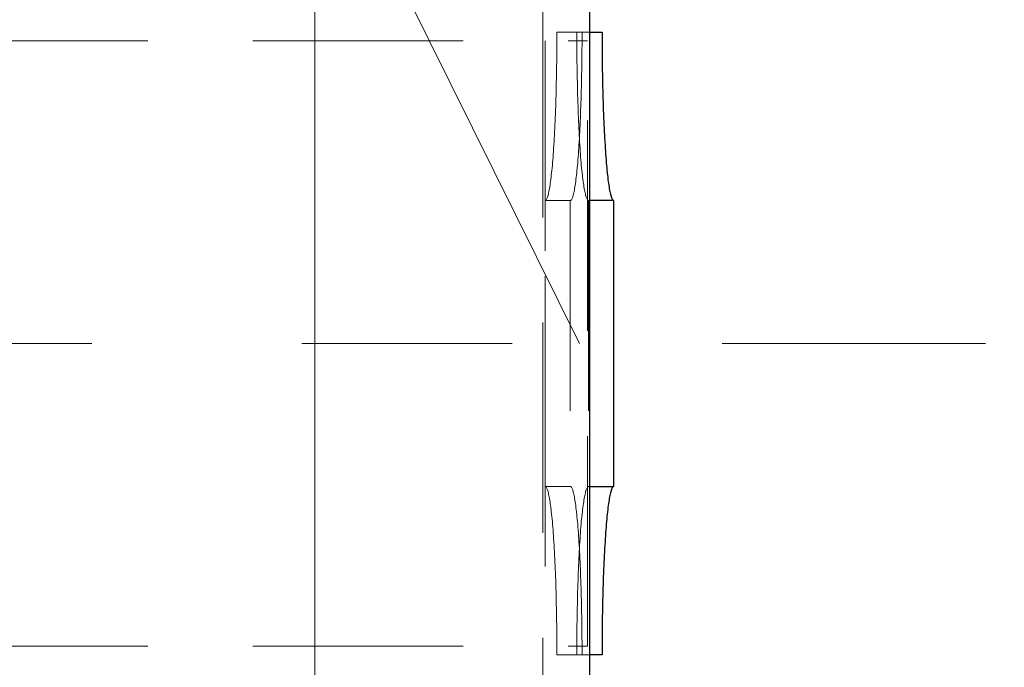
# Model space of a CAD drawing. Header units: millimetres. Extents: x -853 to -247, y 10927 to 11422.
# Tile 23 of 59: x -613.06 to -601.35, y 10968.85 to 10976.55. Entities that reach past the tile are written whole.
import ezdxf

# ---------------------------------------------------------------- set-up
doc = ezdxf.new("R2010")
doc.units = ezdxf.units.MM
doc.header["$LTSCALE"] = 10
doc.linetypes.add('HIDDEN', pattern=[0.375, 0.25, -0.125])
doc.linetypes.add('MITTE', pattern=[2, 1.25, -0.25, 0.25, -0.25])
doc.layers.get('Defpoints').update_dxf_attribs({"color": 1})
for name, color, linetype, lineweight in [('PS_DIM', 4, 'Continuous', 13), ('PS_Hidden', 2, 'HIDDEN', 9), ('PS_Mid', 5, 'MITTE', 15), ('PS_Pos', 1, 'Continuous', 15), ('PS_Shape', 161, 'Continuous', 30), ('PS_SOLID', 7, 'Continuous', 30)]:
    doc.layers.add(name, color=color, linetype=linetype, lineweight=lineweight)
doc.styles.add('simplex', font='simplex.shx', dxfattribs={"width": 0.75})
doc.dimstyles.new('1_10_PRZ', dxfattribs={"dimtxt": 2, "dimasz": 1, "dimexe": 2, "dimexo": 5, "dimgap": 1, "dimtad": 1, "dimdec": 0, "dimlfac": 10, "dimtxsty": 'simplex', "dimblk": 'dimznak', "dimcen": 2, "dimse1": 1, "dimse2": 1, "dimclrt": 3, "dimadec": 1, "dimazin": 0, "dimtfac": 1, "dimtdec": 0, "dimtix": 1, "dimtmove": 2, "dimatfit": 3, "dimldrblk": 'dim-grot', "dimfxl": 1, "dimarcsym": 0})

# ---------------------------------------------------------------- blocks, each defined once
blk = doc.blocks.new('dimznak')
at = {"color": 0}
for points in [[(0, 2), (0, -2)], [(-2, 0), (2, 0)]]:
    blk.add_lwpolyline(points, dxfattribs=at)
at = {"color": 2}
blk.add_lwpolyline([(1, 1), (-1, -1)], dxfattribs=at)
blk = doc.blocks.new('*D84')
at = {"layer": 'Defpoints', "color": 0, "transparency": 16777216}
for p in [(-606.277, 10976.703), (-606.133, 10976.403), (-598.133, 10976.403)]:
    blk.add_point(p, dxfattribs=at)
at = {"layer": 'PS_DIM', "color": 0, "lineweight": -2, "transparency": 16777216}
for p, q in [((-598.133, 10977.703), (-598.133, 10978.703)), ((-598.133, 10976.703), (-598.133, 10976.403)), ((-598.133, 10975.403), (-598.133, 10974.403))]:
    blk.add_line(p, q, dxfattribs=at)
for p, rotation in [((-598.133, 10976.703), 270), ((-598.133, 10976.403), 90)]:
    blk.add_blockref('dimznak', p, dxfattribs=dict(at, rotation=rotation))
at = {"layer": 'PS_DIM', "color": 3, "transparency": 16777216, "insert": (-600.133, 10978.345), "char_height": 2, "attachment_point": 5, "rotation": 90, "style": 'simplex'}
blk.add_mtext('3', dxfattribs=at)
blk = doc.blocks.new('dim-grot')
blk.add_hatch(color=256).paths.add_polyline_path([(0, 0), (-2, 0.5), (-2, -0.5)])
blk.add_lwpolyline([(0, 0), (-2, 0.5), (-2, -0.5), (0, 0)])
blk = doc.blocks.new('*D85')
at = {"layer": 'Defpoints', "color": 0, "transparency": 16777216}
for p in [(-606.133, 10976.403), (-606.133, 10969.003), (-598.133, 10969.003)]:
    blk.add_point(p, dxfattribs=at)
at = {"layer": 'PS_DIM', "color": 0, "lineweight": -2, "transparency": 16777216}
blk.add_line((-598.133, 10975.403), (-598.133, 10970.003), dxfattribs=at)
for p, rotation in [((-598.133, 10976.403), 90), ((-598.133, 10969.003), 270)]:
    blk.add_blockref('dimznak', p, dxfattribs=dict(at, rotation=rotation))
at = {"layer": 'PS_DIM', "color": 3, "transparency": 16777216, "insert": (-600.133, 10972.703), "char_height": 2, "attachment_point": 5, "rotation": 90, "style": 'simplex'}
blk.add_mtext('74', dxfattribs=at)
blk = doc.blocks.new('*D86')
at = {"layer": 'Defpoints', "color": 0, "transparency": 16777216}
for p in [(-606.133, 10969.003), (-606.277, 10968.703), (-598.133, 10968.703)]:
    blk.add_point(p, dxfattribs=at)
at = {"layer": 'PS_DIM', "color": 0, "lineweight": -2, "transparency": 16777216}
for p, q in [((-598.133, 10970.003), (-598.133, 10971.003)), ((-598.133, 10969.003), (-598.133, 10968.703)), ((-598.133, 10967.703), (-598.133, 10966.703))]:
    blk.add_line(p, q, dxfattribs=at)
for p, rotation in [((-598.133, 10969.003), 270), ((-598.133, 10968.703), 90)]:
    blk.add_blockref('dimznak', p, dxfattribs=dict(at, rotation=rotation))
at = {"layer": 'PS_DIM', "color": 3, "transparency": 16777216, "insert": (-600.133, 10967.713), "char_height": 2, "attachment_point": 5, "rotation": 90, "style": 'simplex'}
blk.add_mtext('3', dxfattribs=at)
blk = doc.blocks.new('*D88')
at = {"layer": 'Defpoints', "color": 0, "transparency": 16777216}
for p in [(-606.277, 10968.703), (-598.133, 10968.703), (-607.275, 10949.003)]:
    blk.add_point(p, dxfattribs=at)
at = {"layer": 'PS_DIM', "color": 0, "lineweight": -2, "transparency": 16777216}
blk.add_line((-598.133, 10950.003), (-598.133, 10967.703), dxfattribs=at)
for p, rotation in [((-598.133, 10968.703), 90), ((-598.133, 10949.003), 270)]:
    blk.add_blockref('dimznak', p, dxfattribs=dict(at, rotation=rotation))
at = {"layer": 'PS_DIM', "color": 3, "transparency": 16777216, "insert": (-600.133, 10958.853), "char_height": 2, "attachment_point": 5, "rotation": 90, "style": 'simplex'}
blk.add_mtext('197', dxfattribs=at)
blk = doc.blocks.new('*D89')
at = {"layer": 'Defpoints', "color": 0, "transparency": 16777216}
for p in [(-606.277, 11120.703), (-598.133, 11120.703), (-606.277, 10976.703)]:
    blk.add_point(p, dxfattribs=at)
at = {"layer": 'PS_DIM', "color": 0, "lineweight": -2, "transparency": 16777216}
blk.add_line((-598.133, 10977.703), (-598.133, 11119.703), dxfattribs=at)
for p, rotation in [((-598.133, 11120.703), 90), ((-598.133, 10976.703), 270)]:
    blk.add_blockref('dimznak', p, dxfattribs=dict(at, rotation=rotation))
at = {"layer": 'PS_DIM', "color": 3, "transparency": 16777216, "insert": (-600.133, 11048.703), "char_height": 2, "attachment_point": 5, "rotation": 90, "style": 'simplex'}
blk.add_mtext('1440', dxfattribs=at)
blk = doc.blocks.new('*D95')
at = {"layer": 'Defpoints', "color": 0, "transparency": 16777216}
for p in [(-607.558, 11148.703), (-592.796, 11148.703), (-607.558, 10948.703)]:
    blk.add_point(p, dxfattribs=at)
at = {"layer": 'PS_DIM', "color": 0, "lineweight": -2, "transparency": 16777216}
blk.add_line((-592.796, 10949.703), (-592.796, 11147.703), dxfattribs=at)
for p, rotation in [((-592.796, 11148.703), 90), ((-592.796, 10948.703), 270)]:
    blk.add_blockref('dimznak', p, dxfattribs=dict(at, rotation=rotation))
at = {"layer": 'PS_DIM', "color": 3, "transparency": 16777216, "insert": (-594.796, 11048.703), "char_height": 2, "attachment_point": 5, "rotation": 90, "style": 'simplex'}
blk.add_mtext('2000', dxfattribs=at)
blk = doc.blocks.new('*X234')
at = {"layer": 'PS_Hidden', "color": 2, "linetype": 'HIDDEN'}
for p, q in [((-606.836, 10976.703), (-606.836, 10968.703)), ((-606.67, 10976.403), (-606.67, 10976.352)), ((-606.67, 10976.403), (-606.433, 10976.403)), ((-606.433, 10976.403), (-606.277, 10976.403)), ((-606.433, 10976.352), (-606.433, 10976.403)), ((-606.433, 10976.403), (-606.433, 10976.403)), ((-606.371, 10976.352), (-606.371, 10976.403)), ((-779.036, 10976.303), (-606.305, 10976.303)), ((-606.808, 10976.303), (-606.808, 10969.103)), ((-606.67, 10976.302), (-606.671, 10976.251)), ((-606.671, 10976.251), (-606.671, 10976.201)), ((-606.67, 10976.352), (-606.67, 10976.302)), ((-606.433, 10976.302), (-606.433, 10976.352)), ((-606.432, 10976.251), (-606.433, 10976.302)), ((-606.432, 10976.201), (-606.432, 10976.251)), ((-606.372, 10976.201), (-606.371, 10976.251)), ((-606.371, 10976.302), (-606.371, 10976.352)), ((-606.371, 10976.251), (-606.371, 10976.302)), ((-606.305, 10969.103), (-606.305, 10976.303)), ((-606.671, 10976.15), (-606.672, 10976.1)), ((-606.671, 10976.201), (-606.671, 10976.15)), ((-606.432, 10976.15), (-606.432, 10976.201)), ((-606.431, 10976.1), (-606.432, 10976.15)), ((-606.372, 10976.15), (-606.372, 10976.201)), ((-606.372, 10976.1), (-606.372, 10976.15)), ((-606.672, 10976.05), (-606.673, 10976)), ((-606.672, 10976.1), (-606.672, 10976.05)), ((-606.431, 10976.05), (-606.431, 10976.1)), ((-606.43, 10976), (-606.431, 10976.05)), ((-606.374, 10976), (-606.373, 10976.05)), ((-606.373, 10976.05), (-606.372, 10976.1)), ((-606.675, 10975.902), (-606.676, 10975.853)), ((-606.674, 10975.951), (-606.675, 10975.902)), ((-606.673, 10976), (-606.674, 10975.951)), ((-606.429, 10975.951), (-606.43, 10976)), ((-606.428, 10975.902), (-606.429, 10975.951)), ((-606.427, 10975.853), (-606.428, 10975.902)), ((-606.376, 10975.853), (-606.375, 10975.902)), ((-606.375, 10975.902), (-606.374, 10975.951)), ((-606.374, 10975.951), (-606.374, 10976)), ((-606.677, 10975.804), (-606.678, 10975.756)), ((-606.676, 10975.853), (-606.677, 10975.804)), ((-606.426, 10975.804), (-606.427, 10975.853)), ((-606.425, 10975.756), (-606.426, 10975.804)), ((-606.378, 10975.756), (-606.377, 10975.804)), ((-606.377, 10975.804), (-606.376, 10975.853)), ((-606.68, 10975.661), (-606.681, 10975.614)), ((-606.679, 10975.708), (-606.68, 10975.661)), ((-606.678, 10975.756), (-606.679, 10975.708)), ((-606.424, 10975.708), (-606.425, 10975.756)), ((-606.423, 10975.661), (-606.424, 10975.708)), ((-606.421, 10975.614), (-606.423, 10975.661)), ((-606.382, 10975.614), (-606.381, 10975.661)), ((-606.381, 10975.661), (-606.38, 10975.708)), ((-606.38, 10975.708), (-606.378, 10975.756)), ((-606.683, 10975.568), (-606.684, 10975.522)), ((-606.681, 10975.614), (-606.683, 10975.568)), ((-606.42, 10975.568), (-606.421, 10975.614)), ((-606.418, 10975.522), (-606.42, 10975.568)), ((-606.385, 10975.522), (-606.384, 10975.568)), ((-606.384, 10975.568), (-606.382, 10975.614)), ((-606.688, 10975.432), (-606.689, 10975.388)), ((-606.686, 10975.477), (-606.688, 10975.432)), ((-606.684, 10975.522), (-606.686, 10975.477)), ((-606.417, 10975.477), (-606.418, 10975.522)), ((-606.415, 10975.432), (-606.417, 10975.477)), ((-606.413, 10975.388), (-606.415, 10975.432)), ((-606.39, 10975.388), (-606.388, 10975.432)), ((-606.388, 10975.432), (-606.387, 10975.477)), ((-606.387, 10975.477), (-606.385, 10975.522)), ((-606.691, 10975.345), (-606.693, 10975.302)), ((-606.689, 10975.388), (-606.691, 10975.345)), ((-606.412, 10975.345), (-606.413, 10975.388)), ((-606.41, 10975.302), (-606.412, 10975.345)), ((-606.394, 10975.302), (-606.392, 10975.345)), ((-606.392, 10975.345), (-606.39, 10975.388)), ((-606.697, 10975.219), (-606.699, 10975.179)), ((-606.695, 10975.26), (-606.697, 10975.219)), ((-606.693, 10975.302), (-606.695, 10975.26)), ((-606.408, 10975.26), (-606.41, 10975.302)), ((-606.406, 10975.219), (-606.408, 10975.26)), ((-606.404, 10975.179), (-606.406, 10975.219)), ((-606.4, 10975.179), (-606.398, 10975.219)), ((-606.398, 10975.219), (-606.396, 10975.26)), ((-606.396, 10975.26), (-606.394, 10975.302)), ((-606.704, 10975.1), (-606.706, 10975.062)), ((-606.702, 10975.139), (-606.704, 10975.1)), ((-606.699, 10975.179), (-606.702, 10975.139)), ((-606.407, 10975.062), (-606.405, 10975.1)), ((-606.405, 10975.1), (-606.402, 10975.139)), ((-606.401, 10975.139), (-606.404, 10975.179)), ((-606.402, 10975.139), (-606.4, 10975.179)), ((-606.399, 10975.1), (-606.401, 10975.139)), ((-606.397, 10975.062), (-606.399, 10975.1)), ((-606.714, 10974.953), (-606.716, 10974.919)), ((-606.711, 10974.989), (-606.714, 10974.953)), ((-606.709, 10975.025), (-606.711, 10974.989)), ((-606.706, 10975.062), (-606.709, 10975.025)), ((-606.417, 10974.919), (-606.414, 10974.953)), ((-606.414, 10974.953), (-606.412, 10974.989)), ((-606.412, 10974.989), (-606.409, 10975.025)), ((-606.409, 10975.025), (-606.407, 10975.062)), ((-606.394, 10975.025), (-606.397, 10975.062)), ((-606.392, 10974.989), (-606.394, 10975.025)), ((-606.389, 10974.953), (-606.392, 10974.989)), ((-606.387, 10974.919), (-606.389, 10974.953)), ((-606.722, 10974.853), (-606.724, 10974.821)), ((-606.719, 10974.886), (-606.722, 10974.853)), ((-606.716, 10974.919), (-606.719, 10974.886)), ((-606.425, 10974.821), (-606.422, 10974.853)), ((-606.422, 10974.853), (-606.42, 10974.886)), ((-606.42, 10974.886), (-606.417, 10974.919)), ((-606.384, 10974.886), (-606.387, 10974.919)), ((-606.381, 10974.853), (-606.384, 10974.886)), ((-606.379, 10974.821), (-606.381, 10974.853)), ((-606.733, 10974.733), (-606.736, 10974.706)), ((-606.73, 10974.762), (-606.733, 10974.733)), ((-606.727, 10974.791), (-606.73, 10974.762)), ((-606.724, 10974.821), (-606.727, 10974.791)), ((-606.437, 10974.706), (-606.434, 10974.733)), ((-606.434, 10974.733), (-606.431, 10974.762)), ((-606.431, 10974.762), (-606.428, 10974.791)), ((-606.428, 10974.791), (-606.425, 10974.821)), ((-606.376, 10974.791), (-606.379, 10974.821)), ((-606.373, 10974.762), (-606.376, 10974.791)), ((-606.37, 10974.733), (-606.373, 10974.762)), ((-606.367, 10974.706), (-606.37, 10974.733)), ((-606.748, 10974.607), (-606.751, 10974.586)), ((-606.745, 10974.63), (-606.748, 10974.607)), ((-606.742, 10974.654), (-606.745, 10974.63)), ((-606.739, 10974.679), (-606.742, 10974.654)), ((-606.736, 10974.706), (-606.739, 10974.679)), ((-606.452, 10974.586), (-606.449, 10974.607)), ((-606.449, 10974.607), (-606.446, 10974.63)), ((-606.446, 10974.63), (-606.443, 10974.654)), ((-606.443, 10974.654), (-606.44, 10974.679)), ((-606.44, 10974.679), (-606.437, 10974.706)), ((-606.364, 10974.679), (-606.367, 10974.706)), ((-606.361, 10974.654), (-606.364, 10974.679)), ((-606.358, 10974.63), (-606.361, 10974.654)), ((-606.355, 10974.607), (-606.358, 10974.63)), ((-606.351, 10974.586), (-606.355, 10974.607)), ((-606.768, 10974.495), (-606.771, 10974.48)), ((-606.765, 10974.511), (-606.768, 10974.495)), ((-606.761, 10974.528), (-606.765, 10974.511)), ((-606.758, 10974.546), (-606.761, 10974.528)), ((-606.755, 10974.565), (-606.758, 10974.546)), ((-606.751, 10974.586), (-606.755, 10974.565)), ((-606.472, 10974.48), (-606.469, 10974.495)), ((-606.469, 10974.495), (-606.465, 10974.511)), ((-606.465, 10974.511), (-606.462, 10974.528)), ((-606.462, 10974.528), (-606.459, 10974.546)), ((-606.459, 10974.546), (-606.455, 10974.565)), ((-606.455, 10974.565), (-606.452, 10974.586)), ((-606.348, 10974.565), (-606.351, 10974.586)), ((-606.345, 10974.546), (-606.348, 10974.565)), ((-606.342, 10974.528), (-606.345, 10974.546)), ((-606.338, 10974.511), (-606.342, 10974.528)), ((-606.335, 10974.495), (-606.338, 10974.511)), ((-606.331, 10974.48), (-606.335, 10974.495)), ((-606.806, 10974.404), (-606.81, 10974.403)), ((-606.81, 10974.403), (-606.511, 10974.403)), ((-606.81, 10971.003), (-606.81, 10974.403)), ((-606.81, 10974.403), (-606.81, 10974.403)), ((-606.803, 10974.406), (-606.806, 10974.404)), ((-606.799, 10974.409), (-606.803, 10974.406)), ((-606.796, 10974.413), (-606.799, 10974.409)), ((-606.792, 10974.419), (-606.796, 10974.413)), ((-606.789, 10974.426), (-606.792, 10974.419)), ((-606.785, 10974.434), (-606.789, 10974.426)), ((-606.782, 10974.444), (-606.785, 10974.434)), ((-606.778, 10974.455), (-606.782, 10974.444)), ((-606.775, 10974.467), (-606.778, 10974.455)), ((-606.771, 10974.48), (-606.775, 10974.467)), ((-606.511, 10974.403), (-606.507, 10974.404)), ((-606.511, 10974.403), (-606.511, 10971.003)), ((-606.507, 10974.404), (-606.503, 10974.406)), ((-606.503, 10974.406), (-606.5, 10974.409)), ((-606.5, 10974.409), (-606.496, 10974.413)), ((-606.496, 10974.413), (-606.493, 10974.419)), ((-606.493, 10974.419), (-606.489, 10974.426)), ((-606.489, 10974.426), (-606.486, 10974.434)), ((-606.486, 10974.434), (-606.482, 10974.444)), ((-606.482, 10974.444), (-606.479, 10974.455)), ((-606.479, 10974.455), (-606.476, 10974.467)), ((-606.476, 10974.467), (-606.472, 10974.48)), ((-606.328, 10974.467), (-606.331, 10974.48)), ((-606.325, 10974.455), (-606.328, 10974.467)), ((-606.321, 10974.444), (-606.325, 10974.455)), ((-606.318, 10974.434), (-606.321, 10974.444)), ((-606.314, 10974.426), (-606.318, 10974.434)), ((-606.311, 10974.419), (-606.314, 10974.426)), ((-606.307, 10974.413), (-606.311, 10974.419)), ((-606.304, 10974.409), (-606.307, 10974.413)), ((-606.3, 10974.406), (-606.304, 10974.409)), ((-606.297, 10974.404), (-606.3, 10974.406)), ((-606.293, 10974.403), (-606.297, 10974.404)), ((-606.277, 10974.403), (-606.293, 10974.403)), ((-606.293, 10974.403), (-606.293, 10971.003)), ((-606.81, 10971.003), (-606.806, 10971.002)), ((-606.511, 10971.003), (-606.81, 10971.003)), ((-606.806, 10971.002), (-606.803, 10971)), ((-606.803, 10971), (-606.799, 10970.997)), ((-606.799, 10970.997), (-606.796, 10970.993)), ((-606.796, 10970.993), (-606.792, 10970.987)), ((-606.792, 10970.987), (-606.789, 10970.98)), ((-606.789, 10970.98), (-606.785, 10970.972)), ((-606.785, 10970.972), (-606.782, 10970.962)), ((-606.507, 10971.002), (-606.511, 10971.003)), ((-606.511, 10971.003), (-606.511, 10971.003)), ((-606.503, 10971), (-606.507, 10971.002)), ((-606.5, 10970.997), (-606.503, 10971)), ((-606.496, 10970.993), (-606.5, 10970.997)), ((-606.493, 10970.987), (-606.496, 10970.993)), ((-606.489, 10970.98), (-606.493, 10970.987)), ((-606.486, 10970.972), (-606.489, 10970.98)), ((-606.482, 10970.962), (-606.486, 10970.972)), ((-606.321, 10970.962), (-606.318, 10970.972)), ((-606.318, 10970.972), (-606.314, 10970.98)), ((-606.314, 10970.98), (-606.311, 10970.987)), ((-606.311, 10970.987), (-606.307, 10970.993)), ((-606.307, 10970.993), (-606.304, 10970.997)), ((-606.304, 10970.997), (-606.3, 10971)), ((-606.3, 10971), (-606.297, 10971.002)), ((-606.297, 10971.002), (-606.293, 10971.003)), ((-606.293, 10971.003), (-606.277, 10971.003)), ((-606.293, 10971.003), (-606.293, 10971.003)), ((-606.782, 10970.962), (-606.778, 10970.951)), ((-606.778, 10970.951), (-606.775, 10970.939)), ((-606.775, 10970.939), (-606.771, 10970.926)), ((-606.771, 10970.926), (-606.768, 10970.911)), ((-606.768, 10970.911), (-606.765, 10970.896)), ((-606.765, 10970.896), (-606.761, 10970.879)), ((-606.761, 10970.879), (-606.758, 10970.86)), ((-606.758, 10970.86), (-606.755, 10970.841)), ((-606.479, 10970.951), (-606.482, 10970.962)), ((-606.476, 10970.939), (-606.479, 10970.951)), ((-606.472, 10970.926), (-606.476, 10970.939)), ((-606.469, 10970.911), (-606.472, 10970.926)), ((-606.465, 10970.896), (-606.469, 10970.911)), ((-606.462, 10970.879), (-606.465, 10970.896)), ((-606.459, 10970.86), (-606.462, 10970.879)), ((-606.455, 10970.841), (-606.459, 10970.86)), ((-606.348, 10970.841), (-606.345, 10970.86)), ((-606.345, 10970.86), (-606.342, 10970.879)), ((-606.342, 10970.879), (-606.338, 10970.896)), ((-606.338, 10970.896), (-606.335, 10970.911)), ((-606.335, 10970.911), (-606.331, 10970.926)), ((-606.331, 10970.926), (-606.328, 10970.939)), ((-606.328, 10970.939), (-606.325, 10970.951)), ((-606.325, 10970.951), (-606.321, 10970.962)), ((-606.755, 10970.841), (-606.751, 10970.82)), ((-606.751, 10970.82), (-606.748, 10970.799)), ((-606.748, 10970.799), (-606.745, 10970.776)), ((-606.745, 10970.776), (-606.742, 10970.752)), ((-606.742, 10970.752), (-606.739, 10970.727)), ((-606.452, 10970.82), (-606.455, 10970.841)), ((-606.449, 10970.799), (-606.452, 10970.82)), ((-606.446, 10970.776), (-606.449, 10970.799)), ((-606.443, 10970.752), (-606.446, 10970.776)), ((-606.44, 10970.727), (-606.443, 10970.752)), ((-606.364, 10970.727), (-606.361, 10970.752)), ((-606.361, 10970.752), (-606.358, 10970.776)), ((-606.358, 10970.776), (-606.355, 10970.799)), ((-606.355, 10970.799), (-606.351, 10970.82)), ((-606.351, 10970.82), (-606.348, 10970.841)), ((-606.739, 10970.727), (-606.736, 10970.7)), ((-606.736, 10970.7), (-606.733, 10970.673)), ((-606.733, 10970.673), (-606.73, 10970.645)), ((-606.73, 10970.645), (-606.727, 10970.615)), ((-606.437, 10970.7), (-606.44, 10970.727)), ((-606.434, 10970.673), (-606.437, 10970.7)), ((-606.431, 10970.645), (-606.434, 10970.673)), ((-606.428, 10970.615), (-606.431, 10970.645)), ((-606.376, 10970.615), (-606.373, 10970.645)), ((-606.373, 10970.645), (-606.37, 10970.673)), ((-606.37, 10970.673), (-606.367, 10970.7)), ((-606.367, 10970.7), (-606.364, 10970.727)), ((-606.727, 10970.615), (-606.724, 10970.585)), ((-606.724, 10970.585), (-606.722, 10970.553)), ((-606.722, 10970.553), (-606.719, 10970.521)), ((-606.719, 10970.521), (-606.716, 10970.487)), ((-606.425, 10970.585), (-606.428, 10970.615)), ((-606.422, 10970.553), (-606.425, 10970.585)), ((-606.42, 10970.521), (-606.422, 10970.553)), ((-606.417, 10970.487), (-606.42, 10970.521)), ((-606.387, 10970.487), (-606.384, 10970.521)), ((-606.384, 10970.521), (-606.381, 10970.553)), ((-606.381, 10970.553), (-606.379, 10970.585)), ((-606.379, 10970.585), (-606.376, 10970.615)), ((-606.716, 10970.487), (-606.714, 10970.453)), ((-606.714, 10970.453), (-606.711, 10970.417)), ((-606.711, 10970.417), (-606.709, 10970.381)), ((-606.414, 10970.453), (-606.417, 10970.487)), ((-606.412, 10970.417), (-606.414, 10970.453)), ((-606.409, 10970.381), (-606.412, 10970.417)), ((-606.394, 10970.381), (-606.392, 10970.417)), ((-606.392, 10970.417), (-606.389, 10970.453)), ((-606.389, 10970.453), (-606.387, 10970.487)), ((-606.709, 10970.381), (-606.706, 10970.344)), ((-606.706, 10970.344), (-606.704, 10970.306)), ((-606.704, 10970.306), (-606.702, 10970.267)), ((-606.702, 10970.267), (-606.699, 10970.227)), ((-606.407, 10970.344), (-606.409, 10970.381)), ((-606.405, 10970.306), (-606.407, 10970.344)), ((-606.402, 10970.267), (-606.405, 10970.306)), ((-606.404, 10970.227), (-606.401, 10970.267)), ((-606.4, 10970.227), (-606.402, 10970.267)), ((-606.401, 10970.267), (-606.399, 10970.306)), ((-606.399, 10970.306), (-606.397, 10970.344)), ((-606.397, 10970.344), (-606.394, 10970.381)), ((-606.699, 10970.227), (-606.697, 10970.187)), ((-606.697, 10970.187), (-606.695, 10970.146)), ((-606.408, 10970.146), (-606.406, 10970.187)), ((-606.406, 10970.187), (-606.404, 10970.227)), ((-606.398, 10970.187), (-606.4, 10970.227)), ((-606.396, 10970.146), (-606.398, 10970.187)), ((-606.695, 10970.146), (-606.693, 10970.104)), ((-606.693, 10970.104), (-606.691, 10970.061)), ((-606.691, 10970.061), (-606.689, 10970.018)), ((-606.413, 10970.018), (-606.412, 10970.061)), ((-606.412, 10970.061), (-606.41, 10970.104)), ((-606.41, 10970.104), (-606.408, 10970.146)), ((-606.394, 10970.104), (-606.396, 10970.146)), ((-606.392, 10970.061), (-606.394, 10970.104)), ((-606.39, 10970.018), (-606.392, 10970.061)), ((-606.689, 10970.018), (-606.688, 10969.974)), ((-606.688, 10969.974), (-606.686, 10969.929)), ((-606.686, 10969.929), (-606.684, 10969.884)), ((-606.418, 10969.884), (-606.417, 10969.929)), ((-606.417, 10969.929), (-606.415, 10969.974)), ((-606.415, 10969.974), (-606.413, 10970.018)), ((-606.388, 10969.974), (-606.39, 10970.018)), ((-606.387, 10969.929), (-606.388, 10969.974)), ((-606.385, 10969.884), (-606.387, 10969.929)), ((-606.684, 10969.884), (-606.683, 10969.838)), ((-606.683, 10969.838), (-606.681, 10969.792)), ((-606.421, 10969.792), (-606.42, 10969.838)), ((-606.42, 10969.838), (-606.418, 10969.884)), ((-606.384, 10969.838), (-606.385, 10969.884)), ((-606.382, 10969.792), (-606.384, 10969.838)), ((-606.681, 10969.792), (-606.68, 10969.745)), ((-606.68, 10969.745), (-606.679, 10969.698)), ((-606.679, 10969.698), (-606.678, 10969.65)), ((-606.425, 10969.65), (-606.424, 10969.698)), ((-606.424, 10969.698), (-606.423, 10969.745)), ((-606.423, 10969.745), (-606.421, 10969.792)), ((-606.381, 10969.745), (-606.382, 10969.792)), ((-606.38, 10969.698), (-606.381, 10969.745)), ((-606.378, 10969.65), (-606.38, 10969.698)), ((-606.678, 10969.65), (-606.677, 10969.602)), ((-606.677, 10969.602), (-606.676, 10969.553)), ((-606.427, 10969.553), (-606.426, 10969.602)), ((-606.426, 10969.602), (-606.425, 10969.65)), ((-606.377, 10969.602), (-606.378, 10969.65)), ((-606.376, 10969.553), (-606.377, 10969.602)), ((-606.676, 10969.553), (-606.675, 10969.504)), ((-606.675, 10969.504), (-606.674, 10969.455)), ((-606.674, 10969.455), (-606.673, 10969.406)), ((-606.43, 10969.406), (-606.429, 10969.455)), ((-606.429, 10969.455), (-606.428, 10969.504)), ((-606.428, 10969.504), (-606.427, 10969.553)), ((-606.375, 10969.504), (-606.376, 10969.553)), ((-606.374, 10969.455), (-606.375, 10969.504)), ((-606.374, 10969.406), (-606.374, 10969.455)), ((-606.673, 10969.406), (-606.672, 10969.356)), ((-606.672, 10969.356), (-606.672, 10969.306)), ((-606.431, 10969.356), (-606.43, 10969.406)), ((-606.431, 10969.306), (-606.431, 10969.356)), ((-606.373, 10969.356), (-606.374, 10969.406)), ((-606.372, 10969.306), (-606.373, 10969.356)), ((-606.672, 10969.306), (-606.671, 10969.256)), ((-606.671, 10969.256), (-606.671, 10969.205)), ((-606.432, 10969.256), (-606.431, 10969.306)), ((-606.432, 10969.205), (-606.432, 10969.256)), ((-606.372, 10969.256), (-606.372, 10969.306)), ((-606.372, 10969.205), (-606.372, 10969.256)), ((-779.036, 10969.103), (-606.305, 10969.103)), ((-606.671, 10969.205), (-606.671, 10969.155)), ((-606.671, 10969.155), (-606.67, 10969.104)), ((-606.67, 10969.104), (-606.67, 10969.054)), ((-606.433, 10969.104), (-606.432, 10969.155)), ((-606.433, 10969.054), (-606.433, 10969.104)), ((-606.432, 10969.155), (-606.432, 10969.205)), ((-606.371, 10969.155), (-606.372, 10969.205)), ((-606.371, 10969.104), (-606.371, 10969.155)), ((-606.371, 10969.054), (-606.371, 10969.104)), ((-606.67, 10969.054), (-606.67, 10969.003)), ((-606.433, 10969.003), (-606.67, 10969.003)), ((-606.433, 10969.003), (-606.433, 10969.054)), ((-606.277, 10969.003), (-606.433, 10969.003)), ((-606.371, 10969.003), (-606.371, 10969.054))]:
    blk.add_line(p, q, dxfattribs=at)
at = {"layer": 'PS_Mid', "color": 5, "linetype": 'MITTE'}
for p, q in [((-609.549, 10971.703), (-609.549, 11125.703)), ((-609.549, 10973.703), (-609.549, 10944.003)), ((-784.703, 10972.703), (-601.569, 10972.703))]:
    blk.add_line(p, q, dxfattribs=at)
at = {"layer": 'PS_SOLID', "color": 7, "linetype": 'Continuous'}
for p, q in [((-606.277, 10968.703), (-606.277, 10976.703)), ((-606.277, 10976.403), (-606.133, 10976.403)), ((-606.133, 10976.403), (-606.133, 10976.352)), ((-606.133, 10976.352), (-606.133, 10976.302)), ((-606.133, 10976.302), (-606.133, 10976.251)), ((-606.133, 10976.251), (-606.133, 10976.201)), ((-606.133, 10976.201), (-606.132, 10976.15)), ((-606.132, 10976.15), (-606.132, 10976.1)), ((-606.132, 10976.1), (-606.131, 10976.05)), ((-606.131, 10976.05), (-606.131, 10976)), ((-606.131, 10976), (-606.13, 10975.951)), ((-606.13, 10975.951), (-606.129, 10975.902)), ((-606.129, 10975.902), (-606.128, 10975.853)), ((-606.128, 10975.853), (-606.127, 10975.804)), ((-606.127, 10975.804), (-606.126, 10975.756)), ((-606.126, 10975.756), (-606.125, 10975.708)), ((-606.125, 10975.708), (-606.123, 10975.661)), ((-606.123, 10975.661), (-606.122, 10975.614)), ((-606.122, 10975.614), (-606.121, 10975.568)), ((-606.121, 10975.568), (-606.119, 10975.522)), ((-606.119, 10975.522), (-606.118, 10975.477)), ((-606.118, 10975.477), (-606.116, 10975.432)), ((-606.116, 10975.432), (-606.114, 10975.388)), ((-606.114, 10975.388), (-606.112, 10975.345)), ((-606.112, 10975.345), (-606.11, 10975.302)), ((-606.11, 10975.302), (-606.108, 10975.26)), ((-606.108, 10975.26), (-606.106, 10975.219)), ((-606.106, 10975.219), (-606.104, 10975.179)), ((-606.104, 10975.179), (-606.102, 10975.139)), ((-606.102, 10975.139), (-606.1, 10975.1)), ((-606.1, 10975.1), (-606.097, 10975.062)), ((-606.097, 10975.062), (-606.095, 10975.025)), ((-606.095, 10975.025), (-606.093, 10974.989)), ((-606.093, 10974.989), (-606.09, 10974.953)), ((-606.09, 10974.953), (-606.087, 10974.919)), ((-606.087, 10974.919), (-606.085, 10974.886)), ((-606.085, 10974.886), (-606.082, 10974.853)), ((-606.082, 10974.853), (-606.079, 10974.821)), ((-606.079, 10974.821), (-606.076, 10974.791)), ((-606.076, 10974.791), (-606.074, 10974.762)), ((-606.074, 10974.762), (-606.071, 10974.733)), ((-606.071, 10974.733), (-606.068, 10974.706)), ((-606.068, 10974.706), (-606.065, 10974.679)), ((-606.065, 10974.679), (-606.062, 10974.654)), ((-606.062, 10974.654), (-606.058, 10974.63)), ((-606.058, 10974.63), (-606.055, 10974.607)), ((-606.055, 10974.607), (-606.052, 10974.586)), ((-606.052, 10974.586), (-606.049, 10974.565)), ((-606.049, 10974.565), (-606.046, 10974.546)), ((-606.046, 10974.546), (-606.042, 10974.528)), ((-606.042, 10974.528), (-606.039, 10974.511)), ((-606.039, 10974.511), (-606.036, 10974.495)), ((-606.036, 10974.495), (-606.032, 10974.48)), ((-605.994, 10974.403), (-606.277, 10974.403)), ((-606.032, 10974.48), (-606.029, 10974.467)), ((-606.029, 10974.467), (-606.025, 10974.455)), ((-606.025, 10974.455), (-606.022, 10974.444)), ((-606.022, 10974.444), (-606.018, 10974.434)), ((-606.018, 10974.434), (-606.015, 10974.426)), ((-606.015, 10974.426), (-606.011, 10974.419)), ((-606.011, 10974.419), (-606.008, 10974.413)), ((-606.008, 10974.413), (-606.004, 10974.409)), ((-606.004, 10974.409), (-606.001, 10974.406)), ((-606.001, 10974.406), (-605.997, 10974.404)), ((-605.997, 10974.404), (-605.994, 10974.403)), ((-605.994, 10974.403), (-605.994, 10974.403)), ((-605.994, 10971.003), (-605.994, 10974.403)), ((-606.277, 10971.003), (-605.994, 10971.003)), ((-606.018, 10970.972), (-606.022, 10970.962)), ((-606.015, 10970.98), (-606.018, 10970.972)), ((-606.011, 10970.987), (-606.015, 10970.98)), ((-606.008, 10970.993), (-606.011, 10970.987)), ((-606.004, 10970.997), (-606.008, 10970.993)), ((-606.001, 10971), (-606.004, 10970.997)), ((-605.997, 10971.002), (-606.001, 10971)), ((-605.994, 10971.003), (-605.997, 10971.002)), ((-606.046, 10970.86), (-606.049, 10970.841)), ((-606.042, 10970.879), (-606.046, 10970.86)), ((-606.039, 10970.896), (-606.042, 10970.879)), ((-606.036, 10970.911), (-606.039, 10970.896)), ((-606.032, 10970.926), (-606.036, 10970.911)), ((-606.029, 10970.939), (-606.032, 10970.926)), ((-606.025, 10970.951), (-606.029, 10970.939)), ((-606.022, 10970.962), (-606.025, 10970.951)), ((-606.062, 10970.752), (-606.065, 10970.727)), ((-606.058, 10970.776), (-606.062, 10970.752)), ((-606.055, 10970.799), (-606.058, 10970.776)), ((-606.052, 10970.82), (-606.055, 10970.799)), ((-606.049, 10970.841), (-606.052, 10970.82)), ((-606.074, 10970.645), (-606.076, 10970.615)), ((-606.071, 10970.673), (-606.074, 10970.645)), ((-606.068, 10970.7), (-606.071, 10970.673)), ((-606.065, 10970.727), (-606.068, 10970.7)), ((-606.085, 10970.521), (-606.087, 10970.487)), ((-606.082, 10970.553), (-606.085, 10970.521)), ((-606.079, 10970.585), (-606.082, 10970.553)), ((-606.076, 10970.615), (-606.079, 10970.585)), ((-606.093, 10970.417), (-606.095, 10970.381)), ((-606.09, 10970.453), (-606.093, 10970.417)), ((-606.087, 10970.487), (-606.09, 10970.453)), ((-606.102, 10970.267), (-606.104, 10970.227)), ((-606.1, 10970.306), (-606.102, 10970.267)), ((-606.097, 10970.344), (-606.1, 10970.306)), ((-606.095, 10970.381), (-606.097, 10970.344)), ((-606.106, 10970.187), (-606.108, 10970.146)), ((-606.104, 10970.227), (-606.106, 10970.187)), ((-606.112, 10970.061), (-606.114, 10970.018)), ((-606.11, 10970.104), (-606.112, 10970.061)), ((-606.108, 10970.146), (-606.11, 10970.104)), ((-606.118, 10969.929), (-606.119, 10969.884)), ((-606.116, 10969.974), (-606.118, 10969.929)), ((-606.114, 10970.018), (-606.116, 10969.974)), ((-606.121, 10969.838), (-606.122, 10969.792)), ((-606.119, 10969.884), (-606.121, 10969.838)), ((-606.125, 10969.698), (-606.126, 10969.65)), ((-606.123, 10969.745), (-606.125, 10969.698)), ((-606.122, 10969.792), (-606.123, 10969.745)), ((-606.127, 10969.602), (-606.128, 10969.553)), ((-606.126, 10969.65), (-606.127, 10969.602)), ((-606.13, 10969.455), (-606.131, 10969.406)), ((-606.129, 10969.504), (-606.13, 10969.455)), ((-606.128, 10969.553), (-606.129, 10969.504)), ((-606.131, 10969.356), (-606.132, 10969.306)), ((-606.131, 10969.406), (-606.131, 10969.356)), ((-606.132, 10969.256), (-606.133, 10969.205)), ((-606.132, 10969.306), (-606.132, 10969.256)), ((-606.133, 10969.205), (-606.133, 10969.155)), ((-606.133, 10969.155), (-606.133, 10969.104)), ((-606.133, 10969.104), (-606.133, 10969.054)), ((-606.133, 10969.003), (-606.277, 10969.003)), ((-606.133, 10969.054), (-606.133, 10969.003)), ((-606.133, 10969.003), (-606.133, 10969.003))]:
    blk.add_line(p, q, dxfattribs=at)
blk = doc.blocks.new('*X263')
at = {"color": 1}
blk.add_line((-606.402, 10972.703), (-610.019, 10979.992), dxfattribs=at)

msp = doc.modelspace()

# ---------------------------------------------------------------- block references
at = {"layer": 'PS_Pos'}
msp.add_blockref('*X263', (0, 0), dxfattribs=at)
at = {"layer": 'PS_Shape', "color": 31}
msp.add_blockref('*X234', (0, 0), dxfattribs=at)

# ---------------------------------------------------------------- dimensions: what is measured, and where the dimension line sits
at = {"layer": 'PS_DIM'}
for base, p1, p2, picture, middle in [((-592.796, 11148.703), (-607.558, 10948.703), (-607.558, 11148.703), '*D95', (-594.796, 11048.703)), ((-598.133, 11120.703), (-606.277, 10976.703), (-606.277, 11120.703), '*D89', (-600.133, 11048.703)), ((-598.133, 10969.003), (-606.133, 10976.403), (-606.133, 10969.003), '*D85', (-600.133, 10972.703)), ((-598.133, 10968.703), (-607.275, 10949.003), (-606.277, 10968.703), '*D88', (-600.133, 10958.853))]:
    dim = msp.add_linear_dim(base=base, p1=p1, p2=p2, angle=90, dimstyle='1_10_PRZ', dxfattribs=at)
    dim.commit()
    dim.dimension.update_dxf_attribs({"geometry": picture, "text_midpoint": middle})
for base, p1, p2, picture, middle in [((-598.133, 10976.403), (-606.277, 10976.703), (-606.133, 10976.403), '*D84', (-600.133, 10978.345)), ((-598.133, 10968.703), (-606.133, 10969.003), (-606.277, 10968.703), '*D86', (-600.133, 10967.713))]:
    dim = msp.add_linear_dim(base=base, p1=p1, p2=p2, angle=90, dimstyle='1_10_PRZ', dxfattribs=at)
    dim.commit()
    dim.dimension.update_dxf_attribs({"geometry": picture, "text_midpoint": middle, "dimtype": 128})

doc.saveas('drawing.dxf')
